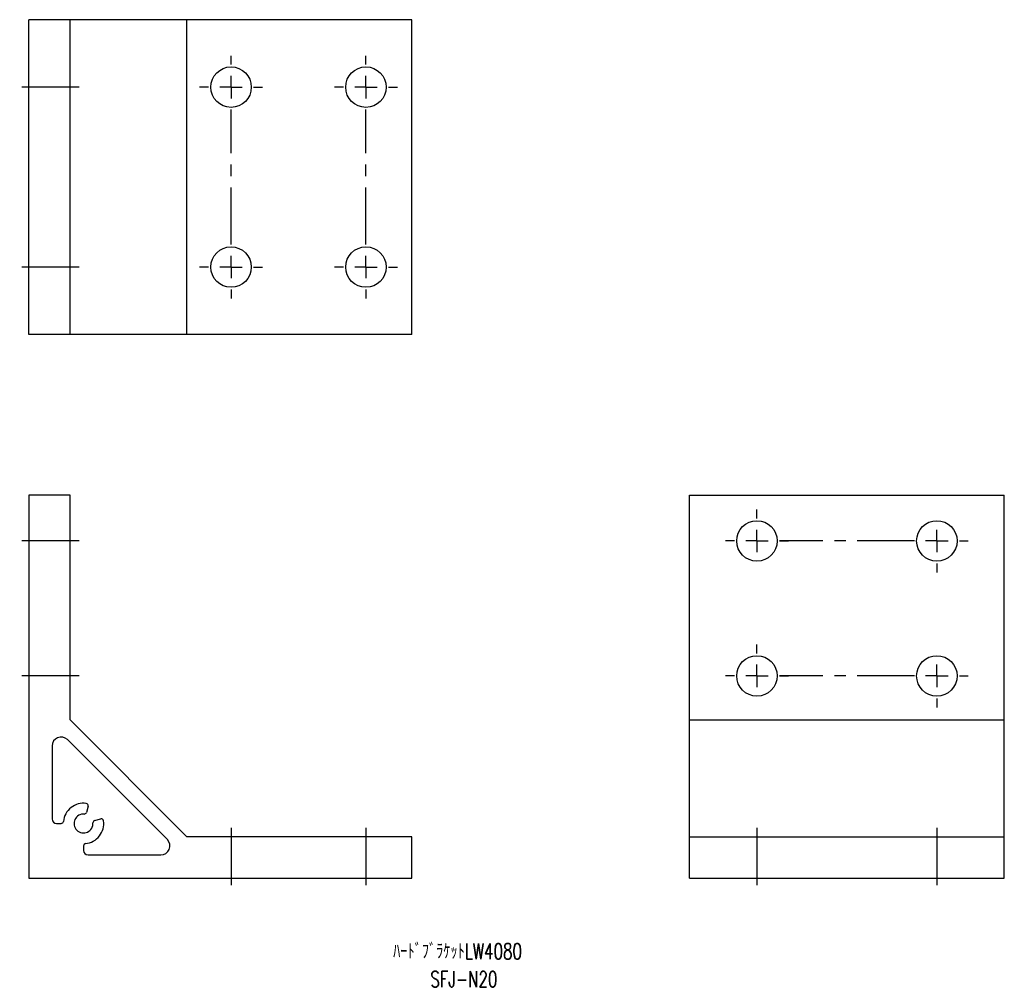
# Model space of a CAD drawing. Extents: x 105 to 324, y 48 to 263.
import ezdxf

# ---------------------------------------------------------------- set-up
doc = ezdxf.new("R2010")
doc.units = 0
doc.linetypes.add('CENTERX2', pattern=[20.32, 12.7, -2.54, 2.54, -2.54])
doc.layers.get('0').update_dxf_attribs({"linetype": 'CONTINUOUS'})
doc.styles.get("Standard").update_dxf_attribs({"font": 'txt', "bigfont": 'bigfont'})

# ---------------------------------------------------------------- blocks, each defined once
blk = doc.blocks.new('NOTE0')
at = {"color": 7, "width": 0.7}
blk.add_text('ﾊｰﾄﾞﾌﾞﾗｹｯﾄLW4080', height=3.5, dxfattribs=at).set_placement((0, -3.5))
blk = doc.blocks.new('NOTE1')
at = {"color": 7, "width": 0.7}
blk.add_text('SFJ-N20', height=3.5, dxfattribs=at).set_placement((0, -3.5))
blk = doc.blocks.new('SW_CENTERMARK0')
at = {"color": 7, "linetype": 'CENTERX2'}
for p, q in [((152.03, 253.31), (152.03, 255.31)), ((147.03, 248.31), (145.03, 248.31)), ((157.03, 248.31), (159.03, 248.31)), ((152.03, 213.31), (152.03, 243.31)), ((147.03, 208.31), (145.03, 208.31)), ((157.03, 208.31), (159.03, 208.31)), ((152.03, 203.31), (152.03, 201.31))]:
    blk.add_line(p, q, dxfattribs=at)
at = {"color": 7, "linetype": 'CONTINUOUS'}
for p, q in [((152.03, 248.31), (152.03, 250.81)), ((152.03, 248.31), (149.53, 248.31)), ((152.03, 248.31), (152.03, 245.81)), ((152.03, 248.31), (154.53, 248.31)), ((152.03, 208.31), (152.03, 210.81)), ((152.03, 208.31), (149.53, 208.31)), ((152.03, 208.31), (152.03, 205.81)), ((152.03, 208.31), (154.53, 208.31))]:
    blk.add_line(p, q, dxfattribs=at)
blk = doc.blocks.new('SW_CENTERMARK1')
at = {"color": 7, "linetype": 'CENTERX2'}
for p, q in [((182.03, 253.31), (182.03, 255.31)), ((177.03, 248.31), (175.03, 248.31)), ((187.03, 248.31), (189.03, 248.31)), ((182.03, 213.31), (182.03, 243.31)), ((177.03, 208.31), (175.03, 208.31)), ((187.03, 208.31), (189.03, 208.31)), ((182.03, 203.31), (182.03, 201.31))]:
    blk.add_line(p, q, dxfattribs=at)
at = {"color": 7, "linetype": 'CONTINUOUS'}
for p, q in [((182.03, 248.31), (182.03, 250.81)), ((182.03, 248.31), (179.53, 248.31)), ((182.03, 248.31), (182.03, 245.81)), ((182.03, 248.31), (184.53, 248.31)), ((182.03, 208.31), (182.03, 210.81)), ((182.03, 208.31), (179.53, 208.31)), ((182.03, 208.31), (182.03, 205.81)), ((182.03, 208.31), (184.53, 208.31))]:
    blk.add_line(p, q, dxfattribs=at)
blk = doc.blocks.new('SW_CENTERMARK2')
at = {"color": 7, "linetype": 'CENTERX2'}
for p, q in [((268.98, 122.41), (268.98, 124.41)), ((263.98, 117.41), (261.98, 117.41)), ((273.98, 117.41), (275.98, 117.41)), ((303.98, 117.41), (273.98, 117.41)), ((303.98, 117.41), (301.98, 117.41)), ((313.98, 117.41), (315.98, 117.41)), ((308.98, 112.41), (308.98, 110.41))]:
    blk.add_line(p, q, dxfattribs=at)
at = {"color": 7, "linetype": 'CONTINUOUS'}
for p, q in [((268.98, 117.41), (268.98, 119.91)), ((308.98, 117.41), (308.98, 119.91)), ((268.98, 117.41), (266.48, 117.41)), ((268.98, 117.41), (268.98, 114.91)), ((268.98, 117.41), (271.48, 117.41)), ((308.98, 117.41), (306.48, 117.41)), ((308.98, 117.41), (308.98, 114.91)), ((308.98, 117.41), (311.48, 117.41))]:
    blk.add_line(p, q, dxfattribs=at)
blk = doc.blocks.new('SW_CENTERMARK3')
at = {"color": 7, "linetype": 'CENTERX2'}
for p, q in [((268.98, 152.41), (268.98, 154.41)), ((263.98, 147.41), (261.98, 147.41)), ((273.98, 147.41), (275.98, 147.41)), ((303.98, 147.41), (273.98, 147.41)), ((303.98, 147.41), (301.98, 147.41)), ((313.98, 147.41), (315.98, 147.41)), ((308.98, 142.41), (308.98, 140.41))]:
    blk.add_line(p, q, dxfattribs=at)
at = {"color": 7, "linetype": 'CONTINUOUS'}
for p, q in [((268.98, 147.41), (268.98, 149.91)), ((308.98, 147.41), (308.98, 149.91)), ((268.98, 147.41), (266.48, 147.41)), ((268.98, 147.41), (268.98, 144.91)), ((268.98, 147.41), (271.48, 147.41)), ((308.98, 147.41), (306.48, 147.41)), ((308.98, 147.41), (308.98, 144.91)), ((308.98, 147.41), (311.48, 147.41))]:
    blk.add_line(p, q, dxfattribs=at)

msp = doc.modelspace()

# ---------------------------------------------------------------- linework, layer by layer
at = {"color": 7, "linetype": 'CONTINUOUS'}
for p, q in [((116.23, 263.31), (107.03, 263.31)), ((107.03, 193.31), (107.03, 263.31)), ((116.23, 193.31), (116.23, 263.31)), ((142.23, 263.31), (116.23, 263.31)), ((142.23, 193.31), (142.23, 263.31)), ((192.23, 263.31), (142.23, 263.31)), ((192.23, 193.31), (192.23, 263.31)), ((116.23, 193.31), (107.03, 193.31)), ((142.23, 193.31), (116.23, 193.31)), ((192.23, 193.31), (142.23, 193.31)), ((107.03, 157.61), (107.03, 72.41)), ((116.23, 157.61), (107.03, 157.61)), ((116.23, 107.61), (116.23, 157.61)), ((253.98, 157.61), (323.98, 157.61)), ((253.98, 107.61), (253.98, 157.61)), ((323.98, 107.61), (323.98, 157.61)), ((142.23, 81.61), (116.23, 107.61)), ((253.98, 107.61), (323.98, 107.61)), ((253.98, 81.61), (253.98, 107.61)), ((323.98, 81.61), (323.98, 107.61)), ((137.86, 81.02), (115.64, 103.24)), ((112.23, 101.83), (112.23, 85.61)), ((120.25, 88.44), (119.89, 87.07)), ((121.69, 85.27), (123.06, 85.63)), ((113.23, 84.61), (114.25, 84.61)), ((192.23, 81.61), (142.23, 81.61)), ((192.23, 72.41), (192.23, 81.61)), ((253.98, 81.61), (323.98, 81.61)), ((253.98, 72.41), (253.98, 81.61)), ((323.98, 72.41), (323.98, 81.61)), ((119.23, 79.63), (119.23, 78.61)), ((120.23, 77.61), (136.45, 77.61)), ((107.03, 72.41), (192.23, 72.41)), ((253.98, 72.41), (323.98, 72.41))]:
    msp.add_line(p, q, dxfattribs=at)
at = {"color": 7, "linetype": 'CENTERX2'}
for p, q in [((118.23, 248.31), (105.03, 248.31)), ((118.23, 208.31), (105.03, 208.31)), ((118.23, 147.41), (105.03, 147.41)), ((118.23, 117.41), (105.03, 117.41)), ((152.03, 83.61), (152.03, 70.41)), ((182.03, 83.61), (182.03, 70.41)), ((268.98, 83.61), (268.98, 70.41)), ((308.98, 83.61), (308.98, 70.41))]:
    msp.add_line(p, q, dxfattribs=at)
at = {"color": 7, "linetype": 'CONTINUOUS'}
for centre in [(152.03, 248.31), (182.03, 248.31), (152.03, 208.31), (182.03, 208.31), (268.98, 147.41), (308.98, 147.41), (268.98, 117.41), (308.98, 117.41)]:
    msp.add_circle(centre, 4.5, dxfattribs=at)
for centre, radius, start, end in [((114.23, 101.83), 2, 45, 180), ((119.23, 84.61), 4.5, 82.1804, 174.2608), ((119.77, 88.57), 0.5, 345, 82.1804), ((113.23, 85.61), 1, 180, 270), ((119.23, 84.61), 2.1, 86.087, 3.9124), ((119.4, 87.2), 0.5, 266.087, 345), ((123.19, 85.15), 0.5, 7.8192, 105), ((114.25, 85.11), 0.5, 270, 354.2608), ((119.23, 84.61), 4.5, 275.7392, 7.8192), ((121.82, 84.78), 0.5, 105, 183.9124), ((136.45, 79.61), 2, 270, 45), ((119.73, 79.63), 0.5, 95.7392, 180), ((120.23, 78.61), 1, 180, 270)]:
    msp.add_arc(centre, radius, start, end, dxfattribs=at)

# ---------------------------------------------------------------- block references
for name, p in [('SW_CENTERMARK0', (0, 0)), ('SW_CENTERMARK1', (0, 0)), ('SW_CENTERMARK3', (0, 0)), ('SW_CENTERMARK2', (0, 0)), ('NOTE0', (188.08, 57.94)), ('NOTE1', (196.35, 51.74))]:
    msp.add_blockref(name, p)

doc.saveas('drawing.dxf')
